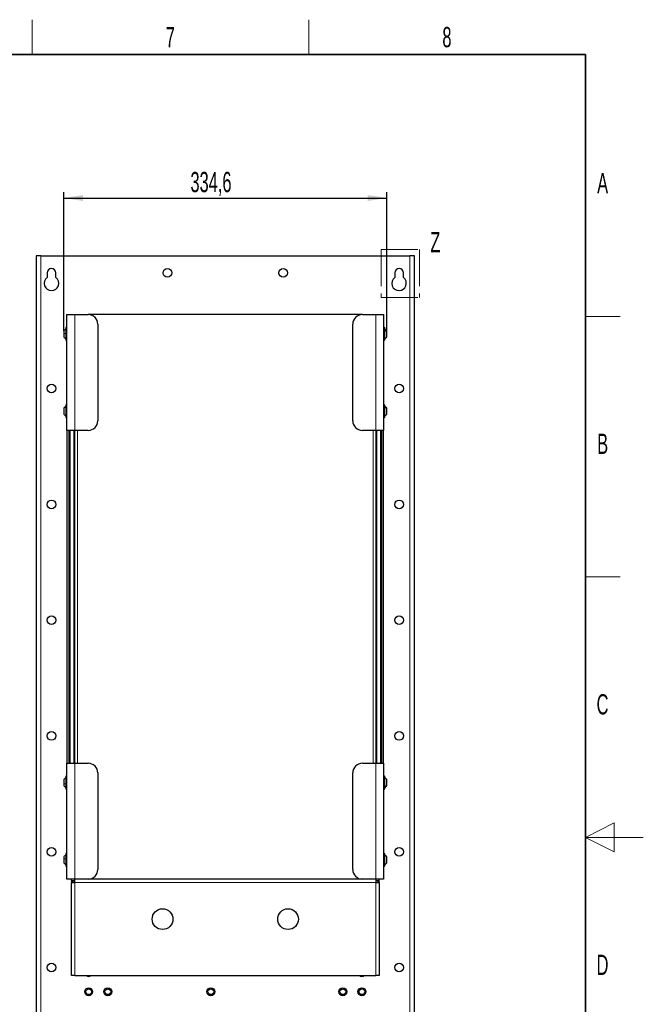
# Model space of a CAD drawing. Header units: millimetres. Extents: x 5 to 418, y 2 to 292.
# Tile 74 of 74: x 310 to 418, y 118 to 288. Entities that reach past the tile are written whole.
import ezdxf

# ---------------------------------------------------------------- set-up
doc = ezdxf.new("R2010")
doc.units = ezdxf.units.MM
doc.linetypes.add('PHANTOM', pattern=[12.7, 6.35, -1.27, 1.27, -1.27, 1.27, -1.27])
doc.layers.add('SLD-0', color=7, linetype='Continuous')
doc.styles.add('SLDTEXTSTYLE0', font='TXT', dxfattribs={"width": 0.605})
doc.dimstyles.new('SLDDIMSTYLE0', dxfattribs={"dimtxt": 3.5, "dimasz": 3.302, "dimexe": 0, "dimexo": 0.0625, "dimgap": 0.875, "dimtad": 1, "dimlfac": 6, "dimrnd": 1e-09, "dimzin": 12, "dimdsep": 46, "dimtxsty": 'SLDTEXTSTYLE0', "dimsah": 1, "dimcen": 0.09, "dimadec": 0, "dimazin": 3, "dimtfac": 1, "dimtofl": 0, "dimtmove": 0, "dimatfit": 3, "dimfxl": 1, "dimfrac": 2, "dimtolj": 1, "dimtzin": 12, "dimarcsym": 0})

# ---------------------------------------------------------------- blocks, each defined once
blk = doc.blocks.new('_D_9')
at = {"layer": 'SLD-0'}
for p, q in [((317.96, 234.74), (317.96, 258.7)), ((373.73, 234.74), (373.73, 258.7)), ((317.96, 257.7), (373.73, 257.7))]:
    blk.add_line(p, q, dxfattribs=at)
for points in [[(317.96, 257.7), (321.26, 257.19), (321.26, 258.21)], [(373.73, 257.7), (370.43, 258.21), (370.43, 257.19)]]:
    blk.add_solid(points, dxfattribs=at)
at = {"layer": 'SLD-0', "insert": (339.83, 262.21), "char_height": 3.5, "attachment_point": 1, "style": 'SLDTEXTSTYLE0'}
blk.add_mtext('334,6', dxfattribs=at)

msp = doc.modelspace()

# ---------------------------------------------------------------- linework, layer by layer
at = {"color": 7, "linetype": 'PHANTOM', "lineweight": 18}
for p, q in [((372.7344, 248.8143), (379.3612, 248.8143)), ((372.7344, 248.8143), (372.7344, 240.515)), ((379.3612, 248.8143), (379.3612, 240.515)), ((372.7344, 240.515), (379.3612, 240.515))]:
    msp.add_line(p, q, dxfattribs=at)
at = {"color": 7, "linetype": 'Continuous', "lineweight": 25}
for p, q in [((313.1824, 247.7002), (313.1782, 247.6961)), ((313.1782, 247.6961), (313.1782, 101.8711)), ((314.0115, 247.7002), (313.1824, 247.7002)), ((314.0115, 247.7002), (377.6782, 247.7002)), ((378.5074, 247.7002), (377.6782, 247.7002)), ((378.5115, 247.6961), (378.5074, 247.7002)), ((378.5115, 101.8711), (378.5115, 247.6961)), ((315.0949, 244.7836), (315.0949, 243.9502)), ((316.5949, 243.9502), (316.5949, 244.7836)), ((375.0949, 244.7836), (375.0949, 243.9502)), ((376.5949, 243.9502), (376.5949, 244.7836)), ((318.5115, 237.5586), (319.8449, 237.5586)), ((318.5115, 217.5586), (318.5115, 237.5586)), ((319.8449, 237.5586), (322.1782, 237.5586)), ((369.5115, 237.5586), (322.1782, 237.5586)), ((369.5115, 237.5586), (371.8449, 237.5586)), ((371.8449, 237.5586), (373.1782, 237.5586)), ((373.1782, 237.5586), (373.1782, 217.5586)), ((317.9615, 234.7386), (317.9615, 234.2664)), ((318.3115, 235.2586), (318.3115, 233.1919)), ((323.8449, 235.8919), (323.8449, 219.2252)), ((367.8449, 219.2252), (367.8449, 235.8919)), ((373.3782, 234.9316), (373.3782, 235.2586)), ((373.3782, 233.1919), (373.3782, 234.9316)), ((373.7282, 234.5761), (373.7282, 234.7386)), ((317.9615, 234.2664), (317.9615, 233.7119)), ((373.6927, 234.6295), (373.6743, 234.5981)), ((373.7282, 233.7119), (373.7282, 234.5761)), ((317.9615, 221.4052), (317.9615, 221.3474)), ((317.9615, 221.3474), (317.9615, 220.3786)), ((318.3115, 221.9252), (318.3115, 221.8088)), ((318.3115, 221.8088), (318.3115, 219.8586)), ((373.3782, 221.7428), (373.3782, 221.9252)), ((373.3782, 219.8586), (373.3782, 221.7428)), ((373.6927, 221.1435), (373.7067, 221.145)), ((373.7282, 221.3146), (373.7282, 221.4052)), ((373.7282, 220.3786), (373.7282, 221.3146)), ((317.997, 220.6292), (318.0146, 220.6312)), ((318.5115, 217.5586), (318.5115, 160.0586)), ((319.8449, 217.5586), (318.5115, 217.5586)), ((318.8449, 217.5586), (318.8449, 160.0586)), ((319.0115, 217.5586), (319.0115, 160.0586)), ((319.8449, 160.0586), (319.8449, 217.5586)), ((322.1782, 217.5586), (319.8449, 217.5586)), ((371.8449, 217.5586), (369.5115, 217.5586)), ((371.8449, 217.5586), (371.8449, 160.0586)), ((373.1782, 217.5586), (371.8449, 217.5586)), ((372.6782, 160.0586), (372.6782, 217.5586)), ((372.8449, 160.0586), (372.8449, 217.5586)), ((373.1782, 160.0586), (373.1782, 217.5586)), ((318.5115, 160.0586), (319.8449, 160.0586)), ((318.5115, 140.0586), (318.5115, 160.0586)), ((319.8449, 160.0586), (322.1782, 160.0586)), ((369.5115, 160.0586), (371.8449, 160.0586)), ((371.8449, 160.0586), (373.1782, 160.0586)), ((373.1782, 160.0586), (373.1782, 140.0586)), ((323.8449, 158.3919), (323.8449, 141.7252)), ((367.8449, 141.7252), (367.8449, 158.3919)), ((317.9615, 157.2386), (317.9615, 156.5758)), ((317.9615, 156.5758), (317.9615, 156.2119)), ((318.3115, 157.7586), (318.3115, 155.6919)), ((373.3782, 155.8448), (373.3782, 157.7586)), ((373.7282, 156.2878), (373.7282, 157.2386)), ((373.3782, 155.6919), (373.3782, 155.8448)), ((373.7282, 156.2119), (373.7282, 156.2878)), ((317.9615, 143.9052), (317.9615, 143.5123)), ((317.9615, 143.5123), (317.9615, 142.8786)), ((318.3115, 144.4252), (318.3115, 142.3586)), ((373.3782, 142.3586), (373.3782, 144.4252)), ((373.7282, 143.8863), (373.7282, 143.9052)), ((373.7282, 142.8786), (373.7282, 143.8863)), ((319.8449, 140.0586), (318.5115, 140.0586)), ((319.2782, 139.8086), (319.2782, 140.0586)), ((319.2782, 139.8086), (319.8615, 139.8086)), ((319.2782, 139.8086), (319.2782, 139.7586)), ((319.5282, 139.7586), (319.2782, 139.7586)), ((319.2782, 139.7586), (319.2782, 139.4752)), ((319.2782, 123.3919), (319.2782, 139.4752)), ((319.2782, 139.4752), (319.8615, 139.4752)), ((319.5282, 139.7586), (319.5282, 139.8086)), ((319.5282, 139.7586), (319.5282, 139.4752)), ((322.1782, 140.0586), (319.8449, 140.0586)), ((319.8615, 139.4752), (319.8615, 140.0586)), ((369.5115, 140.0586), (322.1782, 140.0586)), ((371.8449, 140.0586), (369.5115, 140.0586)), ((371.8282, 140.0586), (371.8282, 139.4752)), ((371.8282, 139.8086), (372.4115, 139.8086)), ((371.8282, 139.4752), (372.4115, 139.4752)), ((373.1782, 140.0586), (371.8449, 140.0586)), ((372.1615, 139.8086), (372.1615, 139.7586)), ((372.1615, 139.7586), (372.4115, 139.7586)), ((372.1615, 139.7586), (372.1615, 139.4752)), ((372.4115, 139.8086), (372.4115, 140.0586)), ((372.4115, 139.7586), (372.4115, 139.8086)), ((372.4115, 139.4752), (372.4115, 139.7586)), ((372.4115, 139.4752), (372.4115, 123.3919)), ((319.8615, 123.3919), (319.2782, 123.3919)), ((319.8615, 123.3919), (371.8282, 123.3919)), ((372.4115, 123.3919), (371.8282, 123.3919))]:
    msp.add_line(p, q, dxfattribs=at)
at = {"color": 7, "linetype": 'Continuous', "lineweight": 18}
for p, q in [((314.0115, 101.8669), (314.0115, 247.7002)), ((377.6782, 247.7002), (377.6782, 101.8669)), ((319.8449, 217.5586), (319.8449, 237.5586)), ((371.8449, 237.5586), (371.8449, 217.5586)), ((319.6782, 160.0586), (319.6782, 217.5586)), ((320.3449, 217.5586), (320.3449, 160.0586)), ((371.3449, 160.0586), (371.3449, 217.5586)), ((372.0115, 217.5586), (372.0115, 160.0586)), ((319.8449, 140.0586), (319.8449, 160.0586)), ((371.8449, 160.0586), (371.8449, 140.0586)), ((319.8615, 139.4752), (319.8615, 123.3919)), ((319.8615, 139.4752), (371.8282, 139.4752)), ((371.8282, 123.3919), (371.8282, 139.4752))]:
    msp.add_line(p, q, dxfattribs=at)
at = {"color": 7, "linetype": 'Continuous', "lineweight": 25}
for centre, radius in [((335.8449, 244.7836), 0.75), ((355.8449, 244.7836), 0.75), ((315.8449, 224.7836), 0.75), ((375.8449, 224.7836), 0.75), ((315.8449, 204.7836), 0.75), ((375.8449, 204.7836), 0.75), ((315.8449, 184.7836), 0.75), ((375.8449, 184.7836), 0.75), ((315.8449, 164.7836), 0.75), ((375.8449, 164.7836), 0.75), ((315.8449, 144.7836), 0.75), ((375.8449, 144.7836), 0.75), ((335.0115, 133.1419), 1.7917), ((356.6782, 133.1419), 1.7917), ((315.8449, 124.7836), 0.75), ((375.8449, 124.7836), 0.75), ((322.2615, 120.6002), 0.6833), ((322.2615, 120.6002), 0.5), ((325.5615, 120.6002), 0.6833), ((325.5615, 120.6002), 0.5), ((343.3449, 120.6002), 0.6833), ((343.3449, 120.6002), 0.5), ((366.1282, 120.6002), 0.6833), ((366.1282, 120.6002), 0.5), ((369.4282, 120.6002), 0.6833), ((369.4282, 120.6002), 0.5)]:
    msp.add_circle(centre, radius, dxfattribs=at)
for centre, radius, start, end in [((315.8449, 244.7836), 0.75, 0, 180), ((375.8449, 244.7836), 0.75, 0, 180), ((315.8449, 242.9502), 1.25, 126.869898, 53.130102), ((375.8449, 242.9502), 1.25, 126.869898, 53.130102), ((322.1782, 235.8919), 1.6667, 0, 90), ((369.5115, 235.8919), 1.6667, 90, 180), ((318.4115, 235.2586), 0.1, 0, 180), ((373.2782, 235.2586), 0.1, 0, 180), ((318.4115, 233.1919), 0.1, 180, 360), ((373.2782, 233.1919), 0.1, 180, 360), ((318.4115, 221.9252), 0.1, 0, 180), ((373.2782, 221.9252), 0.1, 0, 180), ((318.4115, 219.8586), 0.1, 180, 360), ((373.2782, 219.8586), 0.1, 180, 360), ((322.1782, 219.2252), 1.6667, 270, 0), ((369.5115, 219.2252), 1.6667, 180, 270), ((322.1782, 158.3919), 1.6667, 0, 90), ((369.5115, 158.3919), 1.6667, 90, 180), ((318.4115, 157.7586), 0.1, 0, 180), ((373.2782, 157.7586), 0.1, 0, 180), ((318.4115, 155.6919), 0.1, 180, 360), ((373.2782, 155.6919), 0.1, 180, 360), ((318.4115, 144.4252), 0.1, 0, 180), ((373.2782, 144.4252), 0.1, 0, 180), ((318.4115, 142.3586), 0.1, 180, 360), ((322.1782, 141.7252), 1.6667, 270, 0), ((369.5115, 141.7252), 1.6667, 180, 270), ((373.2782, 142.3586), 0.1, 180, 360), ((322.2615, 123.9336), 0.6833, 232.436947, 307.563053), ((369.4282, 123.9336), 0.6833, 232.436947, 307.563053)]:
    msp.add_arc(centre, radius, start, end, dxfattribs=at)
for points, knots in [([(318.3115, 235.0586), (318.2438, 235.0155), (318.1084, 234.9293), (318.0105, 234.8022), (317.9615, 234.7386)], [0, 0, 0, 0, 0.50000012, 1, 1, 1, 1]), ([(373.7282, 234.7386), (373.6793, 234.8022), (373.5814, 234.9293), (373.4459, 235.0155), (373.3782, 235.0586)], [0, 0, 0, 0, 0.49999997, 1, 1, 1, 1]), ([(317.9615, 233.7119), (318.0105, 233.6483), (318.1084, 233.5211), (318.2438, 233.435), (318.3115, 233.3919)], [0, 0, 0, 0, 0.49999988, 1, 1, 1, 1]), ([(373.3782, 233.3919), (373.4459, 233.435), (373.5814, 233.5211), (373.6793, 233.6483), (373.7282, 233.7119)], [0, 0, 0, 0, 0.50000003, 1, 1, 1, 1]), ([(318.3115, 221.7252), (318.2438, 221.6821), (318.1084, 221.596), (318.0105, 221.4688), (317.9615, 221.4052)], [0, 0, 0, 0, 0.50000001, 1, 1, 1, 1]), ([(317.9824, 221.1858), (317.9826, 221.1859), (317.9865, 221.1875), (317.9919, 221.1841), (317.997, 221.1808)], [0, 0, 0, 0, 0.049256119, 1, 1, 1, 1]), ([(373.7282, 221.4052), (373.6793, 221.4688), (373.5814, 221.596), (373.4459, 221.6822), (373.3782, 221.7252)], [0, 0, 0, 0, 0.49999998, 1, 1, 1, 1]), ([(317.9615, 220.3786), (318.0105, 220.315), (318.1084, 220.1878), (318.2438, 220.1017), (318.3115, 220.0586)], [0, 0, 0, 0, 0.49999999, 1, 1, 1, 1]), ([(317.997, 220.6292), (317.9919, 220.6268), (317.9867, 220.6243), (317.9828, 220.6267), (317.9827, 220.6268)], [0, 0, 0, 0, 0.97465249, 1, 1, 1, 1]), ([(373.3782, 220.0586), (373.4459, 220.1016), (373.5814, 220.1878), (373.6793, 220.315), (373.7282, 220.3786)], [0, 0, 0, 0, 0.50000002, 1, 1, 1, 1]), ([(318.3115, 157.5586), (318.2438, 157.5155), (318.1084, 157.4293), (318.0105, 157.3022), (317.9615, 157.2386)], [0, 0, 0, 0, 0.50000008, 1, 1, 1, 1]), ([(373.7282, 157.2386), (373.6793, 157.3022), (373.5814, 157.4293), (373.4459, 157.5155), (373.3782, 157.5586)], [0, 0, 0, 0, 0.49999994, 1, 1, 1, 1]), ([(317.9615, 156.2119), (318.0105, 156.1483), (318.1084, 156.0211), (318.2438, 155.935), (318.3115, 155.8919)], [0, 0, 0, 0, 0.49999992, 1, 1, 1, 1]), ([(373.3782, 155.8919), (373.4459, 155.935), (373.5814, 156.0211), (373.6793, 156.1483), (373.7282, 156.2119)], [0, 0, 0, 0, 0.50000006, 1, 1, 1, 1]), ([(318.3115, 144.2252), (318.2438, 144.1822), (318.1084, 144.096), (318.0105, 143.9688), (317.9615, 143.9052)], [0, 0, 0, 0, 0.5, 1, 1, 1, 1]), ([(317.9615, 142.8786), (318.0105, 142.815), (318.1084, 142.6878), (318.2438, 142.6016), (318.3115, 142.5586)], [0, 0, 0, 0, 0.5, 1, 1, 1, 1])]:
    msp.add_open_spline(points, degree=3, knots=knots, dxfattribs=at)
at = {"color": 7, "linetype": 'Continuous', "lineweight": 18}
for points in [[(373.3782, 234.7949), (373.4459, 234.7654), (373.5814, 234.7066), (373.6793, 234.6196), (373.7282, 234.5761)], [(318.3115, 234.2921), (318.2438, 234.2886), (318.1084, 234.2817), (318.0105, 234.2715), (317.9615, 234.2664)], [(318.3115, 221.6313), (318.2438, 221.5931), (318.1084, 221.5167), (318.0105, 221.4038), (317.9615, 221.3474)], [(373.3782, 221.5781), (373.4459, 221.5426), (373.5814, 221.4717), (373.6793, 221.367), (373.7282, 221.3146)], [(318.3115, 156.4826), (318.2438, 156.4951), (318.1084, 156.5202), (318.0105, 156.5573), (317.9615, 156.5758)], [(373.3782, 156.0152), (373.4459, 156.0519), (373.5814, 156.1253), (373.6793, 156.2337), (373.7282, 156.2878)], [(318.3115, 143.5874), (318.2438, 143.5773), (318.1084, 143.5571), (318.0105, 143.5272), (317.9615, 143.5123)], [(373.3782, 144.1945), (373.4459, 144.153), (373.5814, 144.07), (373.6793, 143.9475), (373.7282, 143.8863)]]:
    msp.add_open_spline(points, degree=3, dxfattribs=at)
at = {"color": 7, "linetype": 'Continuous', "lineweight": 25}
for points in [[(373.7282, 143.9052), (373.6793, 143.9688), (373.5814, 144.096), (373.4459, 144.1822), (373.3782, 144.2252)], [(373.3782, 142.5586), (373.4459, 142.6016), (373.5814, 142.6878), (373.6793, 142.815), (373.7282, 142.8786)]]:
    msp.add_open_spline(points, degree=3, dxfattribs=at)
at = {"layer": 'SLD-0', "lineweight": 18}
for p, q in [((312.5, 282.5), (312.5, 288.5)), ((360.25, 282.5), (360.25, 288.5)), ((408, 237.25), (414, 237.25)), ((408, 192.25), (414, 192.25))]:
    msp.add_line(p, q, dxfattribs=at)
at = {"layer": 'SLD-0', "lineweight": 35}
for p, q in [((408, 282.5), (26, 282.5)), ((408, 12), (408, 282.5))]:
    msp.add_line(p, q, dxfattribs=at)
at = {"layer": 'SLD-0', "color": 7, "linetype": 'Continuous', "lineweight": 18}
for p, q in [((413, 149.75), (408, 147.25)), ((413, 144.75), (413, 149.75)), ((418, 147.25), (408, 147.25)), ((408, 147.25), (413, 144.75))]:
    msp.add_line(p, q, dxfattribs=at)

# ---------------------------------------------------------------- texts
at = {"color": 7, "linetype": 'PHANTOM', "lineweight": 18, "insert": (381.2399, 251.8137), "char_height": 3.5, "attachment_point": 1, "style": 'SLDTEXTSTYLE0'}
msp.add_mtext('Z', dxfattribs=at)
at = {"layer": 'SLD-0', "char_height": 3.5, "attachment_point": 2, "style": 'SLDTEXTSTYLE0'}
for s, insert in [('7', (336.3527, 287.243)), ('8', (384.1027, 287.243)), ('A', (410.9816, 262.0011)), ('B', (410.9816, 217.0011)), ('C', (410.9597, 172.0011)), ('D', (410.9597, 127.0011))]:
    msp.add_mtext(s, dxfattribs=dict(at, insert=insert))

# ---------------------------------------------------------------- dimensions: what is measured, and where the dimension line sits
at = {"layer": 'SLD-0'}
dim = msp.add_linear_dim(base=(373.7282, 257.7011), p1=(317.9615, 234.7386), p2=(373.7282, 234.7386), dimstyle='SLDDIMSTYLE0', dxfattribs=at)
dim.commit()
dim.dimension.update_dxf_attribs({"geometry": '_D_9', "text_midpoint": (345.8449, 257.7011), "dimtype": 160})

doc.saveas('drawing.dxf')
